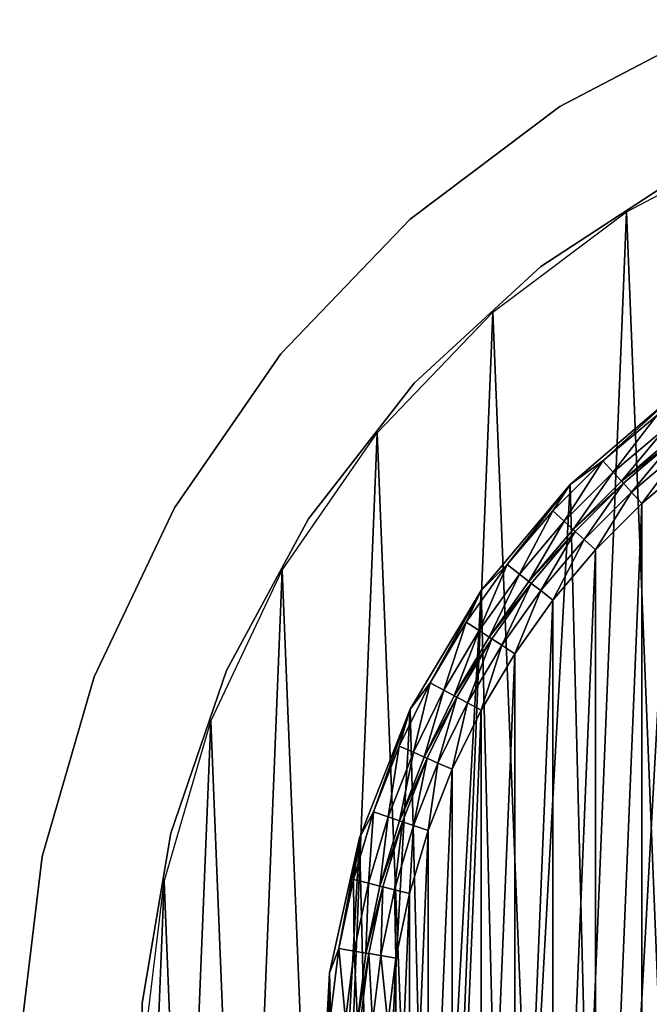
# Model space of a CAD drawing. Header units: millimetres. Extents: x 10 to 569, y -280 to 280.
# Tile 9 of 13: x 10 to 161, y 20 to 258. Entities that reach past the tile are written whole.
import ezdxf

# ---------------------------------------------------------------- set-up
doc = ezdxf.new("R2010")
doc.units = ezdxf.units.MM
doc.header["$LTSCALE"] = 25.4
doc.layers.get('0').update_dxf_attribs({"true_color": 0xff5454})

# ---------------------------------------------------------------- blocks, each defined once
blk = doc.blocks.new('MIST-8943.STL#1')
at = {"color": 254, "true_color": 0xe3e2e8}
mesh = blk.add_polyface(dxfattribs=at)
corners = [(139.73, 236.65, 131.42), (179.63, 257.59, 1.42), (139.73, 236.65, 1.42), (179.63, 257.59, 131.42)]
mesh.append_faces([[corners[k] for k in face] for face in [(0, 1, 2), (1, 0, 3)]], dxfattribs={"vtx0": -1, "color": 254})
at = {"color": 7, "true_color": 0xffffff}
mesh = blk.add_polyface(dxfattribs=at)
corners = [(44.43, 50.01, 1.42), (41.2, -30.13, 1.42), (39.58, 10.07, 1.42), (49.25, -69.55, 1.42), (55.62, 88.65, 1.42), (63.52, -107.17, 1.42), (72.87, 125, 1.42), (83.63, -142.02, 1.42), (95.73, 158.11, 1.42), (109.08, -173.18, 1.42), (123.6, 187.13, 1.42), (139.19, -199.86, 1.42), (155.76, 211.3, 1.42), (173.2, -221.36, 1.42), (191.39, 229.99, 1.42), (210.21, -237.13, 1.42), (229.55, 242.74, 1.42), (249.28, -246.76, 1.42), (269.26, 249.19, 1.42), (289.38, -250, 1.42), (309.49, 249.19, 1.42), (329.48, -246.76, 1.42), (349.21, 242.74, 1.42), (368.54, -237.13, 1.42), (387.37, 229.99, 1.42), (405.56, -221.36, 1.42), (422.99, 211.3, 1.42), (439.56, -199.86, 1.42), (455.16, 187.13, 1.42), (469.68, -173.18, 1.42), (483.03, 158.11, 1.42), (495.12, -142.02, 1.42), (505.88, 125, 1.42), (515.24, -107.17, 1.42), (523.13, 88.65, 1.42), (529.51, -69.55, 1.42), (534.33, 50.01, 1.42), (537.56, -30.13, 1.42), (539.18, 10.07, 1.42)]
mesh.append_faces([[corners[k] for k in face] for face in [(0, 1, 2), (37, 36, 38)]], dxfattribs={"vtx0": -1, "color": 7})
mesh.append_faces([[corners[k] for k in face] for face in [(1, 0, 3), (3, 4, 5), (5, 6, 7), (7, 8, 9), (9, 10, 11), (11, 12, 13), (13, 14, 15), (15, 16, 17), (17, 18, 19), (19, 20, 21), (21, 22, 23), (23, 24, 25), (25, 26, 27), (27, 28, 29), (29, 30, 31), (31, 32, 33), (33, 34, 35), (35, 36, 37)]], dxfattribs={"vtx0": -1, "vtx1": -1, "color": 7})
mesh.append_faces([[corners[k] for k in face] for face in [(3, 0, 4), (5, 4, 6), (7, 6, 8), (9, 8, 10), (11, 10, 12), (13, 12, 14), (15, 14, 16), (17, 16, 18), (19, 18, 20), (21, 20, 22), (23, 22, 24), (25, 24, 26), (27, 26, 28), (29, 28, 30), (31, 30, 32), (33, 32, 34), (35, 34, 36)]], dxfattribs={"vtx0": -1, "vtx2": -1, "color": 7})
at = {"color": 254, "true_color": 0xe3e2e8}
mesh = blk.add_polyface(dxfattribs=at)
corners = [(103.7, 209.58, 131.42), (139.73, 236.65, 1.42), (103.7, 209.58, 1.42), (139.73, 236.65, 131.42)]
mesh.append_faces([[corners[k] for k in face] for face in [(0, 1, 2), (1, 0, 3)]], dxfattribs={"vtx0": -1, "color": 254})
mesh = blk.add_polyface(dxfattribs=at)
corners = [(135.16, 198.14, 131.42), (169.88, 220.82, 1.42), (135.16, 198.14, 1.42), (169.88, 220.82, 131.42)]
mesh.append_faces([[corners[k] for k in face] for face in [(0, 1, 2), (1, 0, 3)]], dxfattribs={"vtx0": -1, "color": 254})
mesh = blk.add_polyface(dxfattribs=at)
corners = [(103.7, 209.58, 131.42), (72.49, 177.08, 1.42), (72.49, 177.08, 131.42), (103.7, 209.58, 1.42)]
mesh.append_faces([[corners[k] for k in face] for face in [(0, 1, 2), (1, 0, 3)]], dxfattribs={"vtx0": -1, "color": 254})
at = {"color": 7, "true_color": 0xffffff}
mesh = blk.add_polyface(dxfattribs=at)
corners = [(84.28, 28, 141.92), (83.72, 0, 141.92), (82.44, -5.27, 141.92), (84.42, 16.98, 141.92), (86.52, 33.85, 141.92), (91.43, 60.53, 141.92), (90.01, 50.49, 141.92), (94.86, 66.78, 141.92), (103.7, 91.5, 141.92), (101.04, 82.61, 141.92), (108.5, 97.88, 141.92), (120.78, 120.1, 141.92), (117.2, 112.49, 141.92), (127.08, 126.32, 141.92), (142.23, 145.59, 141.92), (138.07, 139.29, 141.92), (150.09, 151.31, 141.92), (167.49, 167.31, 141.92), (163.06, 162.29, 141.92), (176.89, 172.17, 141.92), (195.91, 184.7, 141.92), (191.49, 180.87, 141.92), (206.76, 188.34, 141.92), (226.75, 197.3, 141.92), (222.6, 194.52, 141.92), (238.89, 199.37, 141.92), (259.21, 204.79, 141.92), (255.53, 202.86, 141.92), (272.39, 204.96, 141.92), (292.45, 206.98, 141.92), (289.38, 205.66, 141.92), (306.36, 204.96, 141.92), (325.61, 203.8, 141.92), (323.23, 202.86, 141.92), (339.86, 199.37, 141.92), (357.83, 195.35, 141.92), (356.15, 194.52, 141.92), (371.99, 188.34, 141.92), (388.28, 181.84, 141.92), (387.26, 180.87, 141.92), (401.86, 172.17, 141.92), (416.17, 163.62, 141.92), (415.7, 162.3, 141.92), (428.67, 151.31, 141.92), (440.78, 141.16, 141.92), (440.69, 139.29, 141.92), (451.67, 126.32, 141.92), (461.46, 115.05, 141.92), (461.55, 112.49, 141.92), (477.69, 85.96, 141.92), (470.25, 97.88, 141.92), (477.72, 82.61, 141.92), (489.04, 54.64, 141.92), (483.9, 66.78, 141.92), (488.75, 50.49, 141.92), (492.23, 33.85, 141.92), (495.22, 21.9, 141.92), (494.34, 16.98, 141.92), (495.04, 0, 141.92), (84.42, -16.98, 141.92), (85.97, -38.39, 141.92), (86.52, -33.85, 141.92), (90.01, -50.49, 141.92), (94.76, -70.52, 141.92), (94.86, -66.78, 141.92), (101.04, -82.61, 141.92), (108.6, -100.83, 141.92), (108.5, -97.88, 141.92), (117.21, -112.49, 141.92), (127.11, -128.52, 141.92), (127.08, -126.32, 141.92), (138.07, -139.29, 141.92), (149.83, -152.89, 141.92), (150.09, -151.31, 141.92), (163.06, -162.3, 141.92), (176.16, -173.29, 141.92), (176.89, -172.17, 141.92), (205.42, -189.21, 141.92), (191.49, -180.87, 141.92), (206.77, -188.34, 141.92), (236.86, -200.23, 141.92), (222.6, -194.52, 141.92), (238.89, -199.37, 141.92), (269.66, -206.06, 141.92), (255.53, -202.86, 141.92), (272.4, -204.96, 141.92), (302.97, -206.55, 141.92), (289.38, -205.66, 141.92), (306.36, -204.96, 141.92), (335.93, -201.7, 141.92), (323.23, -202.86, 141.92), (339.87, -199.37, 141.92), (367.68, -191.62, 141.92), (356.16, -194.52, 141.92), (371.99, -188.34, 141.92), (397.4, -176.58, 141.92), (387.26, -180.87, 141.92), (401.86, -172.17, 141.92), (424.33, -156.96, 141.92), (415.7, -162.29, 141.92), (428.67, -151.31, 141.92), (447.76, -133.28, 141.92), (440.69, -139.29, 141.92), (451.67, -126.32, 141.92), (467.09, -106.15, 141.92), (461.55, -112.49, 141.92), (470.25, -97.88, 141.92), (481.82, -76.27, 141.92), (477.72, -82.61, 141.92), (483.9, -66.78, 141.92), (491.56, -44.41, 141.92), (488.75, -50.49, 141.92), (492.23, -33.85, 141.92), (496.06, -11.4, 141.92), (494.34, -16.98, 141.92)]
mesh.append_faces([[corners[k] for k in face] for face in [(0, 1, 2), (1, 0, 3), (3, 0, 4), (4, 5, 6), (6, 5, 7), (7, 8, 9), (9, 8, 10), (10, 11, 12), (12, 11, 13), (13, 14, 15), (15, 14, 16), (16, 17, 18), (18, 17, 19), (19, 20, 21), (21, 20, 22), (22, 23, 24), (24, 23, 25), (25, 26, 27), (27, 26, 28), (28, 29, 30), (30, 29, 31), (31, 32, 33), (33, 32, 34), (34, 35, 36), (36, 35, 37), (37, 38, 39), (39, 38, 40), (40, 41, 42), (42, 41, 43), (43, 44, 45), (45, 44, 46), (46, 47, 48), (48, 49, 50), (50, 49, 51), (51, 52, 53), (53, 52, 54), (54, 52, 55), (55, 56, 57), (57, 56, 58), (2, 59, 60), (59, 2, 1), (60, 62, 63), (63, 65, 66), (66, 68, 69), (69, 71, 72), (72, 74, 75), (75, 76, 77), (77, 79, 80), (80, 82, 83), (83, 85, 86), (86, 88, 89), (89, 91, 92), (92, 94, 95), (95, 97, 98), (98, 100, 101), (101, 103, 104), (104, 106, 107), (107, 109, 110), (110, 112, 113), (113, 58, 56)]], dxfattribs={"vtx0": -1, "vtx1": -1, "color": 7})
mesh.append_faces([[corners[k] for k in face] for face in [(4, 0, 5), (7, 5, 8), (10, 8, 11), (13, 11, 14), (16, 14, 17), (19, 17, 20), (22, 20, 23), (25, 23, 26), (28, 26, 29), (31, 29, 32), (34, 32, 35), (37, 35, 38), (40, 38, 41), (43, 41, 44), (46, 44, 47), (48, 47, 49), (51, 49, 52), (55, 52, 56), (60, 59, 61), (60, 61, 62), (63, 62, 64), (63, 64, 65), (66, 65, 67), (66, 67, 68), (69, 68, 70), (69, 70, 71), (72, 71, 73), (72, 73, 74), (75, 74, 76), (77, 76, 78), (77, 78, 79), (80, 79, 81), (80, 81, 82), (83, 82, 84), (83, 84, 85), (86, 85, 87), (86, 87, 88), (89, 88, 90), (89, 90, 91), (92, 91, 93), (92, 93, 94), (95, 94, 96), (95, 96, 97), (98, 97, 99), (98, 99, 100), (101, 100, 102), (101, 102, 103), (104, 103, 105), (104, 105, 106), (107, 106, 108), (107, 108, 109), (110, 109, 111), (110, 111, 112), (113, 112, 114), (113, 114, 58)]], dxfattribs={"vtx0": -1, "vtx2": -1, "color": 7})
mesh = blk.add_polyface(dxfattribs=at)
corners = [(85.97, -38.39, 142.94), (84.28, 28, 142.94), (82.44, -5.27, 142.94), (91.43, 60.53, 142.94), (94.76, -70.52, 142.94), (103.7, 91.5, 142.94), (108.6, -100.83, 142.94), (120.78, 120.1, 142.94), (127.11, -128.52, 142.94), (142.23, 145.59, 142.94), (149.83, -152.89, 142.94), (167.49, 167.31, 142.94), (176.16, -173.29, 142.94), (195.91, 184.7, 142.94), (205.42, -189.21, 142.94), (226.75, 197.3, 142.94), (236.86, -200.23, 142.94), (259.21, 204.79, 142.94), (269.66, -206.06, 142.94), (292.45, 206.98, 142.94), (302.97, -206.55, 142.94), (325.61, 203.8, 142.94), (335.93, -201.7, 142.94), (357.83, 195.35, 142.94), (367.68, -191.62, 142.94), (388.28, 181.84, 142.94), (397.4, -176.58, 142.94), (416.17, 163.62, 142.94), (424.33, -156.96, 142.94), (440.78, 141.16, 142.94), (447.76, -133.28, 142.94), (461.46, 115.05, 142.94), (467.09, -106.15, 142.94), (477.69, 85.96, 142.94), (481.82, -76.27, 142.94), (489.04, 54.64, 142.94), (491.56, -44.41, 142.94), (495.22, 21.9, 142.94), (496.06, -11.4, 142.94)]
mesh.append_faces([[corners[k] for k in face] for face in [(0, 1, 2), (37, 36, 38)]], dxfattribs={"vtx0": -1, "color": 7})
mesh.append_faces([[corners[k] for k in face] for face in [(1, 0, 3), (3, 4, 5), (5, 6, 7), (7, 8, 9), (9, 10, 11), (11, 12, 13), (13, 14, 15), (15, 16, 17), (17, 18, 19), (19, 20, 21), (21, 22, 23), (23, 24, 25), (25, 26, 27), (27, 28, 29), (29, 30, 31), (31, 32, 33), (33, 34, 35), (35, 36, 37)]], dxfattribs={"vtx0": -1, "vtx1": -1, "color": 7})
mesh.append_faces([[corners[k] for k in face] for face in [(3, 0, 4), (5, 4, 6), (7, 6, 8), (9, 8, 10), (11, 10, 12), (13, 12, 14), (15, 14, 16), (17, 16, 18), (19, 18, 20), (21, 20, 22), (23, 22, 24), (25, 24, 26), (27, 26, 28), (29, 28, 30), (31, 30, 32), (33, 32, 34), (35, 34, 36)]], dxfattribs={"vtx0": -1, "vtx2": -1, "color": 7})
at = {"color": 254, "true_color": 0xe3e2e8}
mesh = blk.add_polyface(dxfattribs=at)
corners = [(104.65, 170.05, 131.42), (135.16, 198.14, 1.42), (104.65, 170.05, 1.42), (135.16, 198.14, 131.42)]
mesh.append_faces([[corners[k] for k in face] for face in [(0, 1, 2), (1, 0, 3)]], dxfattribs={"vtx0": -1, "color": 254})
at = {"color": 7, "true_color": 0xffffff}
mesh = blk.add_polyface(dxfattribs=at)
corners = [(98.29, 15.83, 133.92), (98.29, -15.84, 133.92), (97.63, 0, 133.92), (100.25, 31.56, 133.92), (100.25, -31.56, 133.92), (103.5, 47.07, 133.92), (103.5, -47.07, 133.92), (108.02, 62.26, 133.92), (108.02, -62.26, 133.92), (113.78, 77.02, 133.92), (113.78, -77.02, 133.92), (120.74, 91.26, 133.92), (120.74, -91.26, 133.92), (128.86, 104.87, 133.92), (128.86, -104.88, 133.92), (138.06, 117.77, 133.92), (138.06, -117.77, 133.92), (148.31, 129.86, 133.92), (148.31, -129.87, 133.92), (159.51, 141.07, 133.92), (159.51, -141.07, 133.92), (171.61, 151.31, 133.92), (171.61, -151.31, 133.92), (184.5, 160.52, 133.92), (184.5, -160.52, 133.92), (198.12, 168.63, 133.92), (198.12, -168.63, 133.92), (212.35, 175.59, 133.92), (212.36, -175.6, 133.92), (227.12, 181.36, 133.92), (227.12, -181.36, 133.92), (242.31, 185.88, 133.92), (242.31, -185.88, 133.92), (257.82, 189.13, 133.92), (257.82, -189.13, 133.92), (273.54, 191.09, 133.92), (273.54, -191.09, 133.92), (289.38, 191.74, 133.92), (289.38, -191.74, 133.92), (305.21, 191.09, 133.92), (305.21, -191.09, 133.92), (320.94, 189.13, 133.92), (320.94, -189.13, 133.92), (336.45, 185.88, 133.92), (336.45, -185.88, 133.92), (351.64, 181.36, 133.92), (351.64, -181.36, 133.92), (366.4, 175.6, 133.92), (366.4, -175.59, 133.92), (380.64, 168.63, 133.92), (380.64, -168.63, 133.92), (394.25, 160.52, 133.92), (394.25, -160.52, 133.92), (407.15, 151.31, 133.92), (407.15, -151.31, 133.92), (419.24, 141.07, 133.92), (419.24, -141.07, 133.92), (430.45, 129.87, 133.92), (430.45, -129.86, 133.92), (440.69, 117.77, 133.92), (440.69, -117.77, 133.92), (449.9, 104.88, 133.92), (449.9, -104.87, 133.92), (458.01, 91.26, 133.92), (458.01, -91.26, 133.92), (464.97, 77.02, 133.92), (464.97, -77.02, 133.92), (470.73, 62.26, 133.92), (470.73, -62.26, 133.92), (475.26, 47.07, 133.92), (475.26, -47.07, 133.92), (478.51, 31.56, 133.92), (478.51, -31.56, 133.92), (480.47, 15.84, 133.92), (480.47, -15.83, 133.92), (481.12, 0, 133.92)]
mesh.append_faces([[corners[k] for k in face] for face in [(0, 1, 2), (74, 73, 75)]], dxfattribs={"vtx0": -1, "color": 7})
mesh.append_faces([[corners[k] for k in face] for face in [(1, 3, 4), (4, 5, 6), (6, 7, 8), (8, 9, 10), (10, 11, 12), (12, 13, 14), (14, 15, 16), (16, 17, 18), (18, 19, 20), (20, 21, 22), (22, 23, 24), (24, 25, 26), (26, 27, 28), (28, 29, 30), (30, 31, 32), (32, 33, 34), (34, 35, 36), (36, 37, 38), (38, 39, 40), (40, 41, 42), (42, 43, 44), (44, 45, 46), (46, 47, 48), (48, 49, 50), (50, 51, 52), (52, 53, 54), (54, 55, 56), (56, 57, 58), (58, 59, 60), (60, 61, 62), (62, 63, 64), (64, 65, 66), (66, 67, 68), (68, 69, 70), (70, 71, 72), (72, 73, 74)]], dxfattribs={"vtx0": -1, "vtx1": -1, "color": 7})
mesh.append_faces([[corners[k] for k in face] for face in [(1, 0, 3), (4, 3, 5), (6, 5, 7), (8, 7, 9), (10, 9, 11), (12, 11, 13), (14, 13, 15), (16, 15, 17), (18, 17, 19), (20, 19, 21), (22, 21, 23), (24, 23, 25), (26, 25, 27), (28, 27, 29), (30, 29, 31), (32, 31, 33), (34, 33, 35), (36, 35, 37), (38, 37, 39), (40, 39, 41), (42, 41, 43), (44, 43, 45), (46, 45, 47), (48, 47, 49), (50, 49, 51), (52, 51, 53), (54, 53, 55), (56, 55, 57), (58, 57, 59), (60, 59, 61), (62, 61, 63), (64, 63, 65), (66, 65, 67), (68, 67, 69), (70, 69, 71), (72, 71, 73)]], dxfattribs={"vtx0": -1, "vtx2": -1, "color": 7})
at = {"color": 254, "true_color": 0xe3e2e8}
mesh = blk.add_polyface(dxfattribs=at)
corners = [(72.49, 177.08, 131.42), (46.89, 140, 1.42), (46.89, 140, 131.42), (72.49, 177.08, 1.42)]
mesh.append_faces([[corners[k] for k in face] for face in [(0, 1, 2), (1, 0, 3)]], dxfattribs={"vtx0": -1, "color": 254})
mesh = blk.add_polyface(dxfattribs=at)
corners = [(104.65, 170.05, 131.42), (79.18, 137.33, 1.42), (79.18, 137.33, 131.42), (104.65, 170.05, 1.42)]
mesh.append_faces([[corners[k] for k in face] for face in [(0, 1, 2), (1, 0, 3)]], dxfattribs={"vtx0": -1, "color": 254})
at = {"color": 7, "true_color": 0xffffff}
mesh = blk.add_polyface(dxfattribs=at)
corners = [(142.23, 145.59, 142.94), (167.49, 167.31, 141.92), (142.23, 145.59, 141.92), (167.49, 167.31, 142.94)]
mesh.append_faces([[corners[k] for k in face] for face in [(0, 1, 2), (1, 0, 3)]], dxfattribs={"vtx0": -1, "color": 7})
mesh = blk.add_polyface(dxfattribs=at)
corners = [(163.06, 162.29, 141.92), (152.61, 148.57, 140.99), (150.09, 151.31, 141.92), (165.35, 159.35, 140.99)]
mesh.append_faces([[corners[k] for k in face] for face in [(0, 1, 2), (1, 0, 3)]], dxfattribs={"vtx0": -1, "color": 7})
mesh = blk.add_polyface(dxfattribs=at)
corners = [(165.35, 159.35, 140.99), (154.55, 146.46, 138.45), (152.61, 148.57, 140.99), (167.11, 157.09, 138.45)]
mesh.append_faces([[corners[k] for k in face] for face in [(0, 1, 2), (1, 0, 3)]], dxfattribs={"vtx0": -1, "color": 7})
mesh = blk.add_polyface(dxfattribs=at)
corners = [(154.55, 146.46, 138.45), (167.56, 156.52, 137.38), (155.05, 145.92, 137.38), (167.11, 157.09, 138.45)]
mesh.append_faces([[corners[k] for k in face] for face in [(0, 1, 2), (1, 0, 3)]], dxfattribs={"vtx0": -1, "color": 7})
mesh = blk.add_polyface(dxfattribs=at)
corners = [(167.56, 156.52, 137.38), (156.99, 143.81, 134.84), (155.05, 145.92, 137.38), (169.32, 154.25, 134.84)]
mesh.append_faces([[corners[k] for k in face] for face in [(0, 1, 2), (1, 0, 3)]], dxfattribs={"vtx0": -1, "color": 7})
mesh = blk.add_polyface(dxfattribs=at)
corners = [(169.32, 154.25, 134.84), (159.51, 141.07, 133.92), (156.99, 143.81, 134.84), (171.61, 151.31, 133.92)]
mesh.append_faces([[corners[k] for k in face] for face in [(0, 1, 2), (1, 0, 3)]], dxfattribs={"vtx0": -1, "color": 7})
mesh = blk.add_polyface(dxfattribs=at)
corners = [(150.09, 151.31, 141.92), (140.81, 136.77, 140.99), (138.07, 139.29, 141.92), (152.61, 148.57, 140.99)]
mesh.append_faces([[corners[k] for k in face] for face in [(0, 1, 2), (1, 0, 3)]], dxfattribs={"vtx0": -1, "color": 7})
mesh = blk.add_polyface(dxfattribs=at)
corners = [(152.61, 148.57, 140.99), (142.92, 134.82, 138.45), (140.81, 136.77, 140.99), (154.55, 146.46, 138.45)]
mesh.append_faces([[corners[k] for k in face] for face in [(0, 1, 2), (1, 0, 3)]], dxfattribs={"vtx0": -1, "color": 7})
mesh = blk.add_polyface(dxfattribs=at)
corners = [(142.23, 145.59, 142.94), (120.78, 120.1, 141.92), (120.78, 120.1, 142.94), (142.23, 145.59, 141.92)]
mesh.append_faces([[corners[k] for k in face] for face in [(0, 1, 2), (1, 0, 3)]], dxfattribs={"vtx0": -1, "color": 7})
mesh = blk.add_polyface(dxfattribs=at)
corners = [(142.92, 134.82, 138.45), (155.05, 145.92, 137.38), (143.46, 134.33, 137.38), (154.55, 146.46, 138.45)]
mesh.append_faces([[corners[k] for k in face] for face in [(0, 1, 2), (1, 0, 3)]], dxfattribs={"vtx0": -1, "color": 7})
mesh = blk.add_polyface(dxfattribs=at)
corners = [(155.05, 145.92, 137.38), (145.57, 132.39, 134.84), (143.46, 134.33, 137.38), (156.99, 143.81, 134.84)]
mesh.append_faces([[corners[k] for k in face] for face in [(0, 1, 2), (1, 0, 3)]], dxfattribs={"vtx0": -1, "color": 7})
mesh = blk.add_polyface(dxfattribs=at)
corners = [(156.99, 143.81, 134.84), (148.31, 129.86, 133.92), (145.57, 132.39, 134.84), (159.51, 141.07, 133.92)]
mesh.append_faces([[corners[k] for k in face] for face in [(0, 1, 2), (1, 0, 3)]], dxfattribs={"vtx0": -1, "color": 7})
at = {"color": 254, "true_color": 0xe3e2e8}
mesh = blk.add_polyface(dxfattribs=at)
corners = [(46.89, 140, 131.42), (27.57, 99.29, 1.42), (27.57, 99.29, 131.42), (46.89, 140, 1.42)]
mesh.append_faces([[corners[k] for k in face] for face in [(0, 1, 2), (1, 0, 3)]], dxfattribs={"vtx0": -1, "color": 254})
at = {"color": 7, "true_color": 0xffffff}
mesh = blk.add_polyface(dxfattribs=at)
corners = [(138.07, 139.29, 141.92), (130.02, 124.03, 140.99), (127.08, 126.32, 141.92), (140.81, 136.77, 140.99)]
mesh.append_faces([[corners[k] for k in face] for face in [(0, 1, 2), (1, 0, 3)]], dxfattribs={"vtx0": -1, "color": 7})
at = {"color": 254, "true_color": 0xe3e2e8}
mesh = blk.add_polyface(dxfattribs=at)
corners = [(79.18, 137.33, 131.42), (59.44, 100.86, 1.42), (59.44, 100.86, 131.42), (79.18, 137.33, 1.42)]
mesh.append_faces([[corners[k] for k in face] for face in [(0, 1, 2), (1, 0, 3)]], dxfattribs={"vtx0": -1, "color": 254})
at = {"color": 7, "true_color": 0xffffff}
mesh = blk.add_polyface(dxfattribs=at)
corners = [(140.81, 136.77, 140.99), (132.29, 122.27, 138.45), (130.02, 124.03, 140.99), (142.92, 134.82, 138.45)]
mesh.append_faces([[corners[k] for k in face] for face in [(0, 1, 2), (1, 0, 3)]], dxfattribs={"vtx0": -1, "color": 7})
mesh = blk.add_polyface(dxfattribs=at)
corners = [(132.29, 122.27, 138.45), (143.46, 134.33, 137.38), (132.86, 121.82, 137.38), (142.92, 134.82, 138.45)]
mesh.append_faces([[corners[k] for k in face] for face in [(0, 1, 2), (1, 0, 3)]], dxfattribs={"vtx0": -1, "color": 7})
mesh = blk.add_polyface(dxfattribs=at)
corners = [(143.46, 134.33, 137.38), (135.12, 120.06, 134.84), (132.86, 121.82, 137.38), (145.57, 132.39, 134.84)]
mesh.append_faces([[corners[k] for k in face] for face in [(0, 1, 2), (1, 0, 3)]], dxfattribs={"vtx0": -1, "color": 7})
mesh = blk.add_polyface(dxfattribs=at)
corners = [(145.57, 132.39, 134.84), (138.06, 117.77, 133.92), (135.12, 120.06, 134.84), (148.31, 129.86, 133.92)]
mesh.append_faces([[corners[k] for k in face] for face in [(0, 1, 2), (1, 0, 3)]], dxfattribs={"vtx0": -1, "color": 7})
mesh = blk.add_polyface(dxfattribs=at)
corners = [(127.08, 126.32, 141.92), (120.32, 110.45, 140.99), (117.2, 112.49, 141.92), (130.02, 124.03, 140.99)]
mesh.append_faces([[corners[k] for k in face] for face in [(0, 1, 2), (1, 0, 3)]], dxfattribs={"vtx0": -1, "color": 7})
mesh = blk.add_polyface(dxfattribs=at)
corners = [(130.02, 124.03, 140.99), (122.72, 108.88, 138.45), (120.32, 110.45, 140.99), (132.29, 122.27, 138.45)]
mesh.append_faces([[corners[k] for k in face] for face in [(0, 1, 2), (1, 0, 3)]], dxfattribs={"vtx0": -1, "color": 7})
mesh = blk.add_polyface(dxfattribs=at)
corners = [(122.72, 108.88, 138.45), (132.86, 121.82, 137.38), (123.34, 108.48, 137.38), (132.29, 122.27, 138.45)]
mesh.append_faces([[corners[k] for k in face] for face in [(0, 1, 2), (1, 0, 3)]], dxfattribs={"vtx0": -1, "color": 7})
mesh = blk.add_polyface(dxfattribs=at)
corners = [(132.86, 121.82, 137.38), (125.74, 106.91, 134.84), (123.34, 108.48, 137.38), (135.12, 120.06, 134.84)]
mesh.append_faces([[corners[k] for k in face] for face in [(0, 1, 2), (1, 0, 3)]], dxfattribs={"vtx0": -1, "color": 7})
mesh = blk.add_polyface(dxfattribs=at)
corners = [(120.78, 120.1, 142.94), (103.7, 91.5, 141.92), (103.7, 91.5, 142.94), (120.78, 120.1, 141.92)]
mesh.append_faces([[corners[k] for k in face] for face in [(0, 1, 2), (1, 0, 3)]], dxfattribs={"vtx0": -1, "color": 7})
mesh = blk.add_polyface(dxfattribs=at)
corners = [(135.12, 120.06, 134.84), (128.86, 104.87, 133.92), (125.74, 106.91, 134.84), (138.06, 117.77, 133.92)]
mesh.append_faces([[corners[k] for k in face] for face in [(0, 1, 2), (1, 0, 3)]], dxfattribs={"vtx0": -1, "color": 7})
mesh = blk.add_polyface(dxfattribs=at)
corners = [(117.2, 112.49, 141.92), (111.78, 96.11, 140.99), (108.5, 97.88, 141.92), (120.32, 110.45, 140.99)]
mesh.append_faces([[corners[k] for k in face] for face in [(0, 1, 2), (1, 0, 3)]], dxfattribs={"vtx0": -1, "color": 7})
mesh = blk.add_polyface(dxfattribs=at)
corners = [(120.32, 110.45, 140.99), (114.3, 94.74, 138.45), (111.78, 96.11, 140.99), (122.72, 108.88, 138.45)]
mesh.append_faces([[corners[k] for k in face] for face in [(0, 1, 2), (1, 0, 3)]], dxfattribs={"vtx0": -1, "color": 7})
mesh = blk.add_polyface(dxfattribs=at)
corners = [(114.3, 94.74, 138.45), (123.34, 108.48, 137.38), (114.94, 94.4, 137.38), (122.72, 108.88, 138.45)]
mesh.append_faces([[corners[k] for k in face] for face in [(0, 1, 2), (1, 0, 3)]], dxfattribs={"vtx0": -1, "color": 7})
mesh = blk.add_polyface(dxfattribs=at)
corners = [(123.34, 108.48, 137.38), (117.47, 93.03, 134.84), (114.94, 94.4, 137.38), (125.74, 106.91, 134.84)]
mesh.append_faces([[corners[k] for k in face] for face in [(0, 1, 2), (1, 0, 3)]], dxfattribs={"vtx0": -1, "color": 7})
mesh = blk.add_polyface(dxfattribs=at)
corners = [(125.74, 106.91, 134.84), (120.74, 91.26, 133.92), (117.47, 93.03, 134.84), (128.86, 104.87, 133.92)]
mesh.append_faces([[corners[k] for k in face] for face in [(0, 1, 2), (1, 0, 3)]], dxfattribs={"vtx0": -1, "color": 7})
at = {"color": 254, "true_color": 0xe3e2e8}
mesh = blk.add_polyface(dxfattribs=at)
corners = [(59.44, 100.86, 131.42), (45.98, 61.64, 1.42), (45.98, 61.64, 131.42), (59.44, 100.86, 1.42)]
mesh.append_faces([[corners[k] for k in face] for face in [(0, 1, 2), (1, 0, 3)]], dxfattribs={"vtx0": -1, "color": 254})
mesh = blk.add_polyface(dxfattribs=at)
corners = [(27.57, 99.29, 131.42), (15.04, 56.01, 1.42), (15.04, 56.01, 131.42), (27.57, 99.29, 1.42)]
mesh.append_faces([[corners[k] for k in face] for face in [(0, 1, 2), (1, 0, 3)]], dxfattribs={"vtx0": -1, "color": 254})
at = {"color": 7, "true_color": 0xffffff}
mesh = blk.add_polyface(dxfattribs=at)
corners = [(108.5, 97.88, 141.92), (104.45, 81.12, 140.99), (101.04, 82.61, 141.92), (111.78, 96.11, 140.99)]
mesh.append_faces([[corners[k] for k in face] for face in [(0, 1, 2), (1, 0, 3)]], dxfattribs={"vtx0": -1, "color": 7})
mesh = blk.add_polyface(dxfattribs=at)
corners = [(111.78, 96.11, 140.99), (107.08, 79.96, 138.45), (104.45, 81.12, 140.99), (114.3, 94.74, 138.45)]
mesh.append_faces([[corners[k] for k in face] for face in [(0, 1, 2), (1, 0, 3)]], dxfattribs={"vtx0": -1, "color": 7})
mesh = blk.add_polyface(dxfattribs=at)
corners = [(107.08, 79.96, 138.45), (114.94, 94.4, 137.38), (107.74, 79.67, 137.38), (114.3, 94.74, 138.45)]
mesh.append_faces([[corners[k] for k in face] for face in [(0, 1, 2), (1, 0, 3)]], dxfattribs={"vtx0": -1, "color": 7})
mesh = blk.add_polyface(dxfattribs=at)
corners = [(114.94, 94.4, 137.38), (110.37, 78.52, 134.84), (107.74, 79.67, 137.38), (117.47, 93.03, 134.84)]
mesh.append_faces([[corners[k] for k in face] for face in [(0, 1, 2), (1, 0, 3)]], dxfattribs={"vtx0": -1, "color": 7})
mesh = blk.add_polyface(dxfattribs=at)
corners = [(117.47, 93.03, 134.84), (113.78, 77.02, 133.92), (110.37, 78.52, 134.84), (120.74, 91.26, 133.92)]
mesh.append_faces([[corners[k] for k in face] for face in [(0, 1, 2), (1, 0, 3)]], dxfattribs={"vtx0": -1, "color": 7})
mesh = blk.add_polyface(dxfattribs=at)
corners = [(103.7, 91.5, 142.94), (91.43, 60.53, 141.92), (91.43, 60.53, 142.94), (103.7, 91.5, 141.92)]
mesh.append_faces([[corners[k] for k in face] for face in [(0, 1, 2), (1, 0, 3)]], dxfattribs={"vtx0": -1, "color": 7})
mesh = blk.add_polyface(dxfattribs=at)
corners = [(101.04, 82.61, 141.92), (98.38, 65.57, 140.99), (94.86, 66.78, 141.92), (104.45, 81.12, 140.99)]
mesh.append_faces([[corners[k] for k in face] for face in [(0, 1, 2), (1, 0, 3)]], dxfattribs={"vtx0": -1, "color": 7})
mesh = blk.add_polyface(dxfattribs=at)
corners = [(104.45, 81.12, 140.99), (101.1, 64.64, 138.45), (98.38, 65.57, 140.99), (107.08, 79.96, 138.45)]
mesh.append_faces([[corners[k] for k in face] for face in [(0, 1, 2), (1, 0, 3)]], dxfattribs={"vtx0": -1, "color": 7})
mesh = blk.add_polyface(dxfattribs=at)
corners = [(101.1, 64.64, 138.45), (107.74, 79.67, 137.38), (101.79, 64.4, 137.38), (107.08, 79.96, 138.45)]
mesh.append_faces([[corners[k] for k in face] for face in [(0, 1, 2), (1, 0, 3)]], dxfattribs={"vtx0": -1, "color": 7})
mesh = blk.add_polyface(dxfattribs=at)
corners = [(107.74, 79.67, 137.38), (104.5, 63.47, 134.84), (101.79, 64.4, 137.38), (110.37, 78.52, 134.84)]
mesh.append_faces([[corners[k] for k in face] for face in [(0, 1, 2), (1, 0, 3)]], dxfattribs={"vtx0": -1, "color": 7})
mesh = blk.add_polyface(dxfattribs=at)
corners = [(110.37, 78.52, 134.84), (108.02, 62.26, 133.92), (104.5, 63.47, 134.84), (113.78, 77.02, 133.92)]
mesh.append_faces([[corners[k] for k in face] for face in [(0, 1, 2), (1, 0, 3)]], dxfattribs={"vtx0": -1, "color": 7})
mesh = blk.add_polyface(dxfattribs=at)
corners = [(94.86, 66.78, 141.92), (93.62, 49.57, 140.99), (90.01, 50.49, 141.92), (98.38, 65.57, 140.99)]
mesh.append_faces([[corners[k] for k in face] for face in [(0, 1, 2), (1, 0, 3)]], dxfattribs={"vtx0": -1, "color": 7})
mesh = blk.add_polyface(dxfattribs=at)
corners = [(98.38, 65.57, 140.99), (96.4, 48.87, 138.45), (93.62, 49.57, 140.99), (101.1, 64.64, 138.45)]
mesh.append_faces([[corners[k] for k in face] for face in [(0, 1, 2), (1, 0, 3)]], dxfattribs={"vtx0": -1, "color": 7})
mesh = blk.add_polyface(dxfattribs=at)
corners = [(96.4, 48.87, 138.45), (101.79, 64.4, 137.38), (97.11, 48.69, 137.38), (101.1, 64.64, 138.45)]
mesh.append_faces([[corners[k] for k in face] for face in [(0, 1, 2), (1, 0, 3)]], dxfattribs={"vtx0": -1, "color": 7})
mesh = blk.add_polyface(dxfattribs=at)
corners = [(101.79, 64.4, 137.38), (99.89, 47.98, 134.84), (97.11, 48.69, 137.38), (104.5, 63.47, 134.84)]
mesh.append_faces([[corners[k] for k in face] for face in [(0, 1, 2), (1, 0, 3)]], dxfattribs={"vtx0": -1, "color": 7})
mesh = blk.add_polyface(dxfattribs=at)
corners = [(104.5, 63.47, 134.84), (103.5, 47.07, 133.92), (99.89, 47.98, 134.84), (108.02, 62.26, 133.92)]
mesh.append_faces([[corners[k] for k in face] for face in [(0, 1, 2), (1, 0, 3)]], dxfattribs={"vtx0": -1, "color": 7})
at = {"color": 254, "true_color": 0xe3e2e8}
mesh = blk.add_polyface(dxfattribs=at)
corners = [(45.98, 61.64, 131.42), (39.15, 20.73, 1.42), (39.15, 20.73, 131.42), (45.98, 61.64, 1.42)]
mesh.append_faces([[corners[k] for k in face] for face in [(0, 1, 2), (1, 0, 3)]], dxfattribs={"vtx0": -1, "color": 254})
at = {"color": 7, "true_color": 0xffffff}
mesh = blk.add_polyface(dxfattribs=at)
corners = [(91.43, 60.53, 142.94), (84.28, 28, 141.92), (84.28, 28, 142.94), (91.43, 60.53, 141.92)]
mesh.append_faces([[corners[k] for k in face] for face in [(0, 1, 2), (1, 0, 3)]], dxfattribs={"vtx0": -1, "color": 7})
at = {"color": 254, "true_color": 0xe3e2e8}
mesh = blk.add_polyface(dxfattribs=at)
corners = [(15.04, 56.01, 131.42), (9.6, 11.27, 1.42), (9.6, 11.27, 131.42), (15.04, 56.01, 1.42)]
mesh.append_faces([[corners[k] for k in face] for face in [(0, 1, 2), (1, 0, 3)]], dxfattribs={"vtx0": -1, "color": 254})
at = {"color": 7, "true_color": 0xffffff}
mesh = blk.add_polyface(dxfattribs=at)
corners = [(90.01, 50.49, 141.92), (90.2, 33.24, 140.99), (86.52, 33.85, 141.92), (93.62, 49.57, 140.99)]
mesh.append_faces([[corners[k] for k in face] for face in [(0, 1, 2), (1, 0, 3)]], dxfattribs={"vtx0": -1, "color": 7})
mesh = blk.add_polyface(dxfattribs=at)
corners = [(93.62, 49.57, 140.99), (93.03, 32.76, 138.45), (90.2, 33.24, 140.99), (96.4, 48.87, 138.45)]
mesh.append_faces([[corners[k] for k in face] for face in [(0, 1, 2), (1, 0, 3)]], dxfattribs={"vtx0": -1, "color": 7})
mesh = blk.add_polyface(dxfattribs=at)
corners = [(93.03, 32.76, 138.45), (97.11, 48.69, 137.38), (93.74, 32.64, 137.38), (96.4, 48.87, 138.45)]
mesh.append_faces([[corners[k] for k in face] for face in [(0, 1, 2), (1, 0, 3)]], dxfattribs={"vtx0": -1, "color": 7})
mesh = blk.add_polyface(dxfattribs=at)
corners = [(97.11, 48.69, 137.38), (96.57, 32.17, 134.84), (93.74, 32.64, 137.38), (99.89, 47.98, 134.84)]
mesh.append_faces([[corners[k] for k in face] for face in [(0, 1, 2), (1, 0, 3)]], dxfattribs={"vtx0": -1, "color": 7})
mesh = blk.add_polyface(dxfattribs=at)
corners = [(99.89, 47.98, 134.84), (100.25, 31.56, 133.92), (96.57, 32.17, 134.84), (103.5, 47.07, 133.92)]
mesh.append_faces([[corners[k] for k in face] for face in [(0, 1, 2), (1, 0, 3)]], dxfattribs={"vtx0": -1, "color": 7})
mesh = blk.add_polyface(dxfattribs=at)
corners = [(86.52, 33.85, 141.92), (88.13, 16.67, 140.99), (84.42, 16.98, 141.92), (90.2, 33.24, 140.99)]
mesh.append_faces([[corners[k] for k in face] for face in [(0, 1, 2), (1, 0, 3)]], dxfattribs={"vtx0": -1, "color": 7})
mesh = blk.add_polyface(dxfattribs=at)
corners = [(90.2, 33.24, 140.99), (90.99, 16.44, 138.45), (88.13, 16.67, 140.99), (93.03, 32.76, 138.45)]
mesh.append_faces([[corners[k] for k in face] for face in [(0, 1, 2), (1, 0, 3)]], dxfattribs={"vtx0": -1, "color": 7})
mesh = blk.add_polyface(dxfattribs=at)
corners = [(90.99, 16.44, 138.45), (93.74, 32.64, 137.38), (91.72, 16.38, 137.38), (93.03, 32.76, 138.45)]
mesh.append_faces([[corners[k] for k in face] for face in [(0, 1, 2), (1, 0, 3)]], dxfattribs={"vtx0": -1, "color": 7})
mesh = blk.add_polyface(dxfattribs=at)
corners = [(93.74, 32.64, 137.38), (94.58, 16.14, 134.84), (91.72, 16.38, 137.38), (96.57, 32.17, 134.84)]
mesh.append_faces([[corners[k] for k in face] for face in [(0, 1, 2), (1, 0, 3)]], dxfattribs={"vtx0": -1, "color": 7})
mesh = blk.add_polyface(dxfattribs=at)
corners = [(96.57, 32.17, 134.84), (98.29, 15.83, 133.92), (94.58, 16.14, 134.84), (100.25, 31.56, 133.92)]
mesh.append_faces([[corners[k] for k in face] for face in [(0, 1, 2), (1, 0, 3)]], dxfattribs={"vtx0": -1, "color": 7})
mesh = blk.add_polyface(dxfattribs=at)
corners = [(84.28, 28, 142.94), (82.44, -5.27, 141.92), (82.44, -5.27, 142.94), (84.28, 28, 141.92)]
mesh.append_faces([[corners[k] for k in face] for face in [(0, 1, 2), (1, 0, 3)]], dxfattribs={"vtx0": -1, "color": 7})
at = {"color": 254, "true_color": 0xe3e2e8}
mesh = blk.add_polyface(dxfattribs=at)
corners = [(39.15, 20.73, 131.42), (39.15, -20.73, 1.42), (39.15, -20.73, 131.42), (39.15, 20.73, 1.42)]
mesh.append_faces([[corners[k] for k in face] for face in [(0, 1, 2), (1, 0, 3)]], dxfattribs={"vtx0": -1, "color": 254})

msp = doc.modelspace()

# ---------------------------------------------------------------- block references
at = {"color": 0}
msp.add_blockref('MIST-8943.STL#1', (0, 0), dxfattribs=at)

doc.saveas('drawing.dxf')
